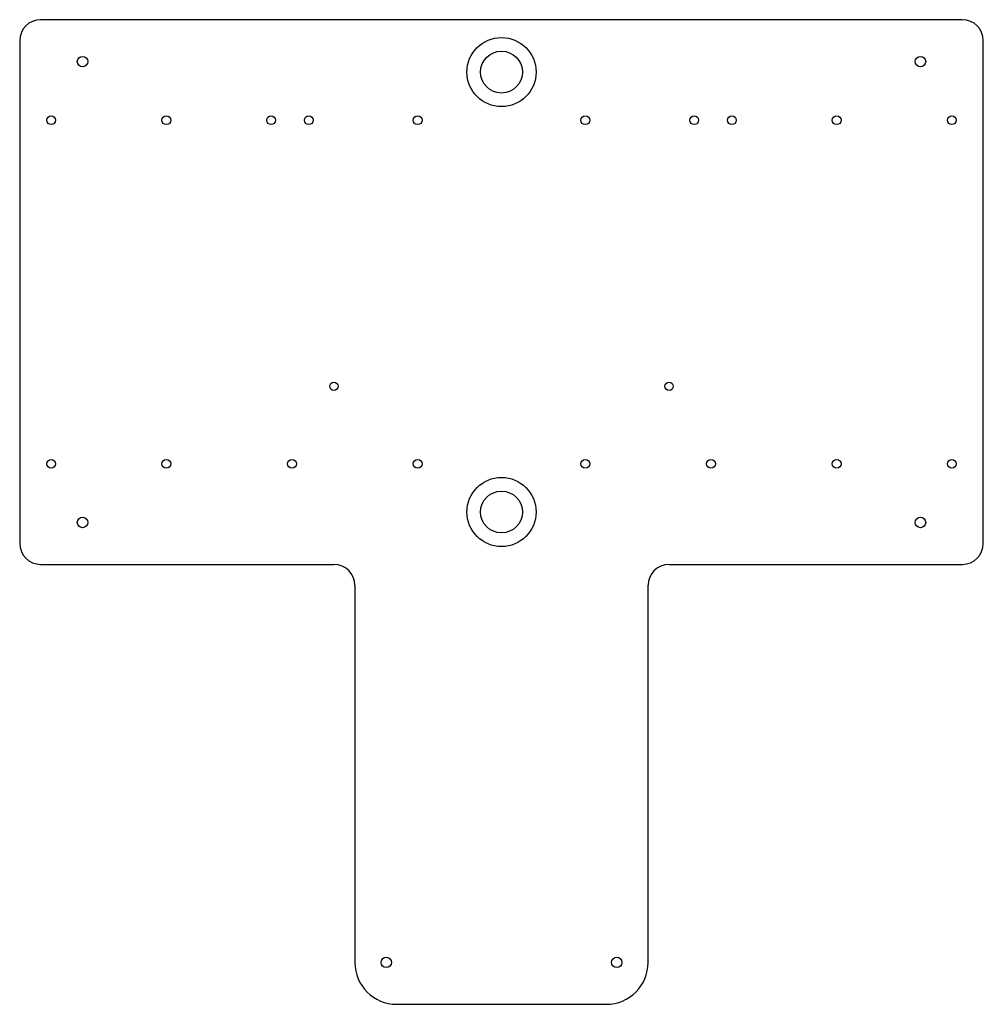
# Model space of a CAD drawing. Header units: millimetres. Extents: x -230 to 230, y -340 to 130.
import ezdxf

# ---------------------------------------------------------------- set-up
doc = ezdxf.new("R2010")
doc.units = ezdxf.units.MM

msp = doc.modelspace()

# ---------------------------------------------------------------- linework, layer by layer
at = {"layer": 'COUNTERBORE'}
for centre in [(0, 105), (0, -105)]:
    msp.add_circle(centre, 16.5, dxfattribs=at)
at = {"layer": 'HOLES'}
for centre in [(0, 105), (0, -105)]:
    msp.add_circle(centre, 10, dxfattribs=at)
at = {"layer": 'OUTLINE'}
for p, q in [((220, 130), (-220, 130)), ((-230, 120), (-230, -120)), ((230, -120), (230, 120)), ((-220, -130), (-80, -130)), ((80, -130), (220, -130)), ((-70, -140), (-70, -320)), ((70, -320), (70, -140)), ((-50, -340), (50, -340))]:
    msp.add_line(p, q, dxfattribs=at)
for centre, radius, start, end in [((-220, 120), 10, 90, 180), ((220, 120), 10, 0, 90), ((-220, -120), 10, 180, 270), ((220, -120), 10, 270, 360), ((-80, -140), 10, 0, 90), ((80, -140), 10, 90, 180), ((-50, -320), 20, 180, 270), ((50, -320), 20, 270, 360)]:
    msp.add_arc(centre, radius, start, end, dxfattribs=at)
at = {"layer": 'SPOT'}
for centre in [(-80, -45), (80, -45)]:
    msp.add_circle(centre, 2, dxfattribs=at)
at = {"layer": 'TAP_DRILL'}
for centre, radius in [((-200, 110), 2.5), ((200, 110), 2.5), ((-215, 82), 2.1), ((-160, 82), 2.1), ((-110, 82), 2.1), ((-92, 82), 2.1), ((-40, 82), 2.1), ((40, 82), 2.1), ((92, 82), 2.1), ((110, 82), 2.1), ((160, 82), 2.1), ((215, 82), 2.1), ((-215, -82), 2.1), ((-160, -82), 2.1), ((-100, -82), 2.1), ((-40, -82), 2.1), ((40, -82), 2.1), ((100, -82), 2.1), ((160, -82), 2.1), ((215, -82), 2.1), ((-200, -110), 2.5), ((200, -110), 2.5), ((-55, -320), 2.5), ((55, -320), 2.5)]:
    msp.add_circle(centre, radius, dxfattribs=at)

doc.saveas('drawing.dxf')
